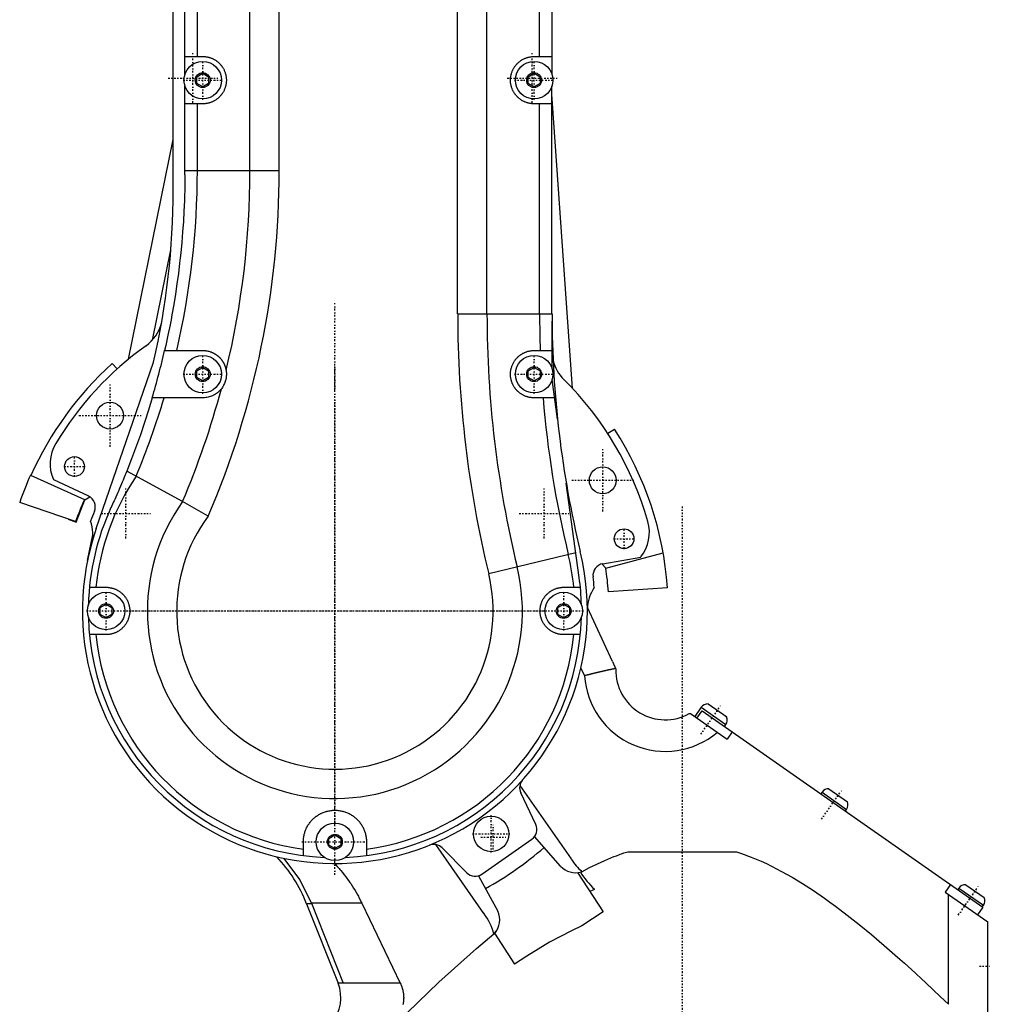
# Model space of a CAD drawing. Extents: x -584 to 152, y -5 to 847.
# Tile 3 of 8: x -168 to 78, y 230 to 480. Entities that reach past the tile are written whole.
import ezdxf

# ---------------------------------------------------------------- set-up
doc = ezdxf.new("R2010")
doc.units = 0
doc.linetypes.add('CENTER', pattern=[1.5, 0.45, -0.5, 0.05, -0.5])
doc.layers.add('AM_0', color=7, linetype='CONTINUOUS')
doc.layers.add('AM_7', color=7, linetype='CENTER')

msp = doc.modelspace()

# ---------------------------------------------------------------- linework, layer by layer
at = {"layer": 'AM_0', "color": 7, "linetype": 'CONTINUOUS'}
for p, q in [((-56.9, 405.25), (-56.9, 720.23)), ((-49.48, 405.25), (-49.48, 719.15)), ((-109.52, 441.6), (-109.52, 665.33)), ((-102.1, 441.6), (-102.1, 665.8)), ((-126, 466.02), (-126, 538.48)), ((-33, 538.48), (-33, 466.02)), ((-122.86, 470.5), (-122.86, 534)), ((-36.14, 470.5), (-36.14, 534)), ((-129, 436.7), (-129, 512.6)), ((-126, 470.5), (-121.5, 470.5)), ((-37.5, 470.5), (-33, 470.5)), ((-123, 465.37), (-121.5, 466.23)), ((-123, 463.63), (-123, 465.37)), ((-121.5, 466.23), (-120, 465.37)), ((-120, 465.37), (-120, 463.63)), ((-39, 465.37), (-37.5, 466.23)), ((-39, 463.63), (-39, 465.37)), ((-37.5, 466.23), (-36, 465.37)), ((-36, 465.37), (-36, 463.63)), ((-126, 441.6), (-126, 462.98)), ((-121.5, 462.77), (-123, 463.63)), ((-120, 463.63), (-121.5, 462.77)), ((-37.5, 462.77), (-39, 463.63)), ((-36, 463.63), (-37.5, 462.77)), ((-33, 405.25), (-33, 462.98)), ((-27.79, 386.4), (-33, 460.94)), ((-121.5, 458.5), (-126, 458.5)), ((-122.86, 441.6), (-122.86, 458.5)), ((-33, 458.5), (-37.5, 458.5)), ((-36.14, 405.25), (-36.14, 458.5)), ((-140.34, 393.77), (-129, 449.49)), ((-126, 441.6), (-102.1, 441.6)), ((-134.24, 398.65), (-129.59, 421.5)), ((-56.9, 405.25), (-32.97, 405.25)), ((-32.96, 391.39), (-32.97, 403.45)), ((-131.17, 396), (-121.5, 396)), ((-37.5, 396), (-32.96, 396)), ((-148.5, 350.88), (-133.96, 393)), ((-143.19, 391.32), (-144.42, 392.69)), ((-123, 390.87), (-121.5, 391.73)), ((-121.5, 391.73), (-120, 390.87)), ((-39, 390.87), (-37.5, 391.73)), ((-37.5, 391.73), (-36, 390.87)), ((-123, 389.13), (-123, 390.87)), ((-120, 390.87), (-120, 389.13)), ((-39, 389.13), (-39, 390.87)), ((-36, 390.87), (-36, 389.13)), ((-121.5, 388.27), (-123, 389.13)), ((-120, 389.13), (-121.5, 388.27)), ((-37.5, 388.27), (-39, 389.13)), ((-36, 389.13), (-37.5, 388.27)), ((-31.58, 378.6), (-32.96, 388.62)), ((-121.5, 384), (-134.31, 384)), ((-32.32, 384), (-37.5, 384)), ((-17.13, 376.02), (-18.81, 374.93)), ((-165.19, 364.37), (-151.49, 358.27)), ((-126.61, 357.7), (-140.75, 365.46)), ((-159.36, 363.28), (-150.48, 359.13)), ((-26.08, 338.49), (-29.35, 362.34)), ((-153.71, 352.63), (-167.9, 357.51)), ((-153.6, 352.53), (-151.37, 358.17)), ((-151.37, 358.17), (-150.12, 358.94)), ((-120.12, 354.01), (-126.61, 357.7)), ((-155.63, 353.29), (-153.6, 352.53)), ((-150.72, 342.76), (-149.39, 349.29)), ((-26.94, 344.77), (-49.02, 339.43)), ((-19.36, 340.87), (-4.8, 344.77)), ((-20.34, 341.92), (-19.36, 340.87)), ((-20.11, 341.97), (-10.46, 343.67)), ((-150.21, 336), (-146, 336)), ((-30, 336), (-25.79, 336)), ((-3.71, 335.89), (-18.67, 334.85)), ((-147.5, 330.87), (-146, 331.73)), ((-147.5, 329.13), (-147.5, 330.87)), ((-146, 331.73), (-144.5, 330.87)), ((-144.5, 330.87), (-144.5, 329.13)), ((-31.5, 330.87), (-30, 331.73)), ((-31.5, 329.13), (-31.5, 330.87)), ((-30, 331.73), (-28.5, 330.87)), ((-28.5, 330.87), (-28.5, 329.13)), ((-17.6, 317.2), (-23.99, 330.89)), ((-146, 328.27), (-147.5, 329.13)), ((-144.5, 329.13), (-146, 328.27)), ((-30, 328.27), (-31.5, 329.13)), ((-28.5, 329.13), (-30, 328.27)), ((-146, 324), (-150.21, 324)), ((-25.79, 324), (-30, 324)), ((-17.6, 317.2), (-16.78, 315.24)), ((-25.66, 315.54), (-24.74, 313.58)), ((4.52, 305.11), (3.2, 303.23)), ((4.87, 305.59), (3.21, 303.22)), ((3.77, 302.83), (5.09, 304.71)), ((4.52, 305.11), (4.53, 305.1)), ((4.87, 305.59), (11.1, 301.23)), ((5.09, 304.71), (76.2, 254.93)), ((6.62, 306.44), (11.3, 303.17)), ((1.79, 304), (2.1, 304)), ((2.1, 304), (11.39, 297.49)), ((10.76, 300.74), (11.1, 301.23)), ((12.71, 299.38), (11.39, 297.49)), ((-41.13, 285.74), (-28.09, 267.15)), ((37.22, 284.94), (41.9, 281.67)), ((-37.1, 275.91), (-40.89, 283.92)), ((35.47, 284.09), (35.17, 283.65)), ((35.47, 284.09), (41.7, 279.73)), ((41.39, 279.29), (41.7, 279.73)), ((-89.5, 272.37), (-88, 273.23)), ((-89.5, 270.63), (-89.5, 272.37)), ((-88, 273.23), (-86.5, 272.37)), ((-86.5, 272.37), (-86.5, 270.63)), ((-50.73, 263.32), (-38.09, 272.17)), ((-30.78, 265.32), (-37.41, 272.82)), ((-96, 268.01), (-96, 271.5)), ((-88, 269.77), (-89.5, 270.63)), ((-86.5, 270.63), (-88, 269.77)), ((-80, 271.5), (-80, 268.01)), ((-50.25, 253.38), (-62.44, 270.82)), ((-60.81, 269.97), (-54.58, 263.67)), ((-13.77, 269), (13.77, 269)), ((-51.57, 262.91), (-46.71, 253.94)), ((-26.51, 263.69), (-20.03, 253.72)), ((-25.77, 263.8), (-25.41, 263.91)), ((-25.73, 263.74), (-25.45, 263.9)), ((68.01, 260.66), (66.69, 258.78)), ((70.17, 259.79), (69.87, 259.36)), ((70.17, 259.79), (76.4, 255.43)), ((71.92, 260.64), (76.6, 257.37)), ((-22.23, 259.46), (-23.41, 258.92)), ((66.69, 258.78), (77.5, 251.2)), ((67.5, 230.33), (67.5, 258.21)), ((-95.18, 255.81), (-87.2, 235.7)), ((-93.83, 255.81), (-95.18, 255.81)), ((-81.17, 255.96), (-93.89, 255.96)), ((-93.89, 255.96), (-85.88, 235.7)), ((-81.17, 255.96), (-71.44, 235.7)), ((76.2, 254.93), (74.88, 253.04)), ((76.1, 255), (76.4, 255.43)), ((-20.03, 253.72), (-25.42, 250.22)), ((77.5, 226.46), (77.5, 251.2)), ((-47.11, 248.84), (-47.72, 248.12)), ((-47.53, 248.32), (-42.45, 240.5)), ((-47.39, 248.51), (-47.3, 248.58)), ((-71.44, 235.7), (-87.2, 235.7))]:
    msp.add_line(p, q, dxfattribs=at)
msp.add_lwpolyline([(-93.89, 255.96), (-96.89, 261.95), (-100.88, 267.31)], dxfattribs=at)
for points in [[(-121.5, 470.5, 0), (-121.41, 470.5, 0), (-121.24, 470.49, 0), (-121.06, 470.48, 0), (-120.98, 470.48, 0), (-120.89, 470.47, 0), (-120.72, 470.45, 0), (-120.54, 470.42, 0), (-120.37, 470.39, 0), (-120.2, 470.36, 0), (-120.03, 470.32, 0), (-119.95, 470.3, 0), (-119.86, 470.27, 0), (-119.7, 470.22, 0), (-119.53, 470.17, 0), (-119.37, 470.11, 0), (-119.2, 470.04, 0), (-119.04, 469.97, 0), (-118.96, 469.94, 0), (-118.89, 469.9, 0), (-118.73, 469.82, 0), (-118.58, 469.74, 0), (-118.5, 469.7, 0), (-118.42, 469.65, 0), (-118.28, 469.56, 0), (-118.13, 469.46, 0), (-118.06, 469.41, 0), (-117.99, 469.36, 0), (-117.85, 469.26, 0), (-117.71, 469.15, 0), (-117.58, 469.04, 0), (-117.45, 468.92, 0), (-117.32, 468.8, 0), (-117.26, 468.74, 0), (-117.2, 468.68, 0), (-117.08, 468.55, 0), (-116.96, 468.42, 0), (-116.85, 468.29, 0), (-116.74, 468.15, 0), (-116.64, 468.01, 0), (-116.59, 467.94, 0), (-116.54, 467.87, 0), (-116.44, 467.72, 0), (-116.35, 467.58, 0), (-116.26, 467.42, 0), (-116.18, 467.27, 0), (-116.1, 467.11, 0), (-116.06, 467.04, 0), (-116.03, 466.96, 0), (-115.96, 466.8, 0), (-115.89, 466.63, 0), (-115.83, 466.47, 0), (-115.78, 466.3, 0), (-115.73, 466.14, 0), (-115.7, 466.05, 0), (-115.68, 465.97, 0), (-115.64, 465.8, 0), (-115.61, 465.63, 0), (-115.58, 465.46, 0), (-115.55, 465.28, 0), (-115.53, 465.11, 0), (-115.52, 465.02, 0), (-115.52, 464.94, 0), (-115.51, 464.76, 0), (-115.5, 464.59, 0), (-115.5, 464.5, 0), (-115.5, 464.41, 0), (-115.51, 464.24, 0), (-115.52, 464.06, 0), (-115.52, 463.98, 0), (-115.53, 463.89, 0), (-115.55, 463.72, 0), (-115.58, 463.54, 0), (-115.61, 463.37, 0), (-115.64, 463.2, 0), (-115.68, 463.03, 0), (-115.7, 462.95, 0), (-115.73, 462.86, 0), (-115.78, 462.7, 0), (-115.83, 462.53, 0), (-115.89, 462.37, 0), (-115.96, 462.2, 0), (-116.03, 462.04, 0), (-116.06, 461.96, 0), (-116.1, 461.89, 0), (-116.18, 461.73, 0), (-116.26, 461.58, 0), (-116.35, 461.42, 0), (-116.44, 461.28, 0), (-116.54, 461.13, 0), (-116.59, 461.06, 0), (-116.64, 460.99, 0), (-116.74, 460.85, 0), (-116.85, 460.71, 0), (-116.96, 460.58, 0), (-117.08, 460.45, 0), (-117.2, 460.32, 0), (-117.26, 460.26, 0), (-117.32, 460.2, 0), (-117.45, 460.08, 0), (-117.58, 459.96, 0), (-117.71, 459.85, 0), (-117.85, 459.74, 0), (-117.99, 459.64, 0), (-118.06, 459.59, 0), (-118.13, 459.54, 0), (-118.28, 459.44, 0), (-118.42, 459.35, 0), (-118.5, 459.3, 0), (-118.58, 459.26, 0), (-118.73, 459.18, 0), (-118.89, 459.1, 0), (-118.96, 459.06, 0), (-119.04, 459.03, 0), (-119.2, 458.96, 0), (-119.37, 458.89, 0), (-119.53, 458.83, 0), (-119.7, 458.78, 0), (-119.86, 458.73, 0), (-119.95, 458.7, 0), (-120.03, 458.68, 0), (-120.2, 458.64, 0), (-120.37, 458.61, 0), (-120.54, 458.58, 0), (-120.72, 458.55, 0), (-120.89, 458.53, 0), (-120.98, 458.52, 0), (-121.06, 458.52, 0), (-121.24, 458.51, 0), (-121.41, 458.5, 0), (-121.5, 458.5, 0)], [(-37.5, 458.5, 0), (-37.59, 458.5, 0), (-37.76, 458.51, 0), (-37.94, 458.52, 0), (-38.02, 458.52, 0), (-38.11, 458.53, 0), (-38.28, 458.55, 0), (-38.46, 458.58, 0), (-38.63, 458.61, 0), (-38.8, 458.64, 0), (-38.97, 458.68, 0), (-39.05, 458.7, 0), (-39.14, 458.73, 0), (-39.3, 458.78, 0), (-39.47, 458.83, 0), (-39.63, 458.89, 0), (-39.8, 458.96, 0), (-39.96, 459.03, 0), (-40.04, 459.06, 0), (-40.11, 459.1, 0), (-40.27, 459.18, 0), (-40.42, 459.26, 0), (-40.5, 459.3, 0), (-40.58, 459.35, 0), (-40.72, 459.44, 0), (-40.87, 459.54, 0), (-40.94, 459.59, 0), (-41.01, 459.64, 0), (-41.15, 459.74, 0), (-41.29, 459.85, 0), (-41.42, 459.96, 0), (-41.55, 460.08, 0), (-41.68, 460.2, 0), (-41.74, 460.26, 0), (-41.8, 460.32, 0), (-41.92, 460.45, 0), (-42.04, 460.58, 0), (-42.15, 460.71, 0), (-42.26, 460.85, 0), (-42.36, 460.99, 0), (-42.41, 461.06, 0), (-42.46, 461.13, 0), (-42.56, 461.28, 0), (-42.65, 461.42, 0), (-42.74, 461.58, 0), (-42.82, 461.73, 0), (-42.9, 461.89, 0), (-42.94, 461.96, 0), (-42.97, 462.04, 0), (-43.04, 462.2, 0), (-43.11, 462.37, 0), (-43.17, 462.53, 0), (-43.22, 462.7, 0), (-43.27, 462.86, 0), (-43.3, 462.95, 0), (-43.32, 463.03, 0), (-43.36, 463.2, 0), (-43.39, 463.37, 0), (-43.42, 463.54, 0), (-43.45, 463.72, 0), (-43.47, 463.89, 0), (-43.48, 463.98, 0), (-43.48, 464.06, 0), (-43.49, 464.24, 0), (-43.5, 464.41, 0), (-43.5, 464.5, 0), (-43.5, 464.59, 0), (-43.49, 464.76, 0), (-43.48, 464.94, 0), (-43.48, 465.02, 0), (-43.47, 465.11, 0), (-43.45, 465.28, 0), (-43.42, 465.46, 0), (-43.39, 465.63, 0), (-43.36, 465.8, 0), (-43.32, 465.97, 0), (-43.3, 466.05, 0), (-43.27, 466.14, 0), (-43.22, 466.3, 0), (-43.17, 466.47, 0), (-43.11, 466.63, 0), (-43.04, 466.8, 0), (-42.97, 466.96, 0), (-42.94, 467.04, 0), (-42.9, 467.11, 0), (-42.82, 467.27, 0), (-42.74, 467.42, 0), (-42.65, 467.58, 0), (-42.56, 467.72, 0), (-42.46, 467.87, 0), (-42.41, 467.94, 0), (-42.36, 468.01, 0), (-42.26, 468.15, 0), (-42.15, 468.29, 0), (-42.04, 468.42, 0), (-41.92, 468.55, 0), (-41.8, 468.68, 0), (-41.74, 468.74, 0), (-41.68, 468.8, 0), (-41.55, 468.92, 0), (-41.42, 469.04, 0), (-41.29, 469.15, 0), (-41.15, 469.26, 0), (-41.01, 469.36, 0), (-40.94, 469.41, 0), (-40.87, 469.46, 0), (-40.72, 469.56, 0), (-40.58, 469.65, 0), (-40.5, 469.7, 0), (-40.42, 469.74, 0), (-40.27, 469.82, 0), (-40.11, 469.9, 0), (-40.04, 469.94, 0), (-39.96, 469.97, 0), (-39.8, 470.04, 0), (-39.63, 470.11, 0), (-39.47, 470.17, 0), (-39.3, 470.22, 0), (-39.14, 470.27, 0), (-39.05, 470.3, 0), (-38.97, 470.32, 0), (-38.8, 470.36, 0), (-38.63, 470.39, 0), (-38.46, 470.42, 0), (-38.28, 470.45, 0), (-38.11, 470.47, 0), (-38.02, 470.48, 0), (-37.94, 470.48, 0), (-37.76, 470.49, 0), (-37.59, 470.5, 0), (-37.5, 470.5, 0)], [(-126, 440.5, 0), (-126, 440.5, 0), (-126, 440.5, 0), (-126, 440.5, 0), (-126, 440.5, 0), (-126, 440.5, 0), (-126, 440.5, 0), (-126, 440.5, 0), (-126, 440.5, 0), (-126, 440.5, 0), (-126, 440.5, 0), (-126, 440.5, 0), (-126, 440.5, 0), (-126, 440.5, 0), (-126, 440.5, 0), (-126, 440.5, 0), (-126, 440.5, 0), (-126, 440.5, 0), (-126, 440.5, 0), (-126, 440.5, 0), (-126, 440.5, 0), (-126, 440.5, 0), (-126, 440.5, 0), (-126, 440.5, 0), (-126, 440.5, 0), (-126, 440.5, 0), (-126, 440.5, 0), (-126, 440.5, 0), (-126, 440.5, 0), (-126, 440.5, 0), (-126, 440.5, 0), (-126, 440.5, 0), (-126, 440.5, 0), (-126, 440.5, 0), (-126, 440.49, 0), (-126, 440.49, 0), (-126, 440.49, 0), (-126, 440.49, 0), (-126, 440.49, 0), (-126, 440.49, 0), (-126, 440.48, 0), (-126, 440.48, 0), (-126, 440.47, 0), (-126, 440.46, 0), (-126, 440.42, 0), (-126, 440.33, 0), (-126, 440.27, 0), (-126, 440.2, 0), (-126.01, 440.04, 0), (-126.01, 439.84, 0), (-126.02, 438.9, 0), (-126.06, 436.59, 0), (-126.1, 435.27, 0), (-126.14, 433.95, 0), (-126.26, 431.3, 0), (-126.41, 428.66, 0), (-126.6, 426.03, 0), (-126.82, 423.39, 0), (-127.07, 420.76, 0), (-127.21, 419.45, 0), (-127.36, 418.13, 0), (-127.68, 415.51, 0), (-128.03, 412.89, 0), (-128.42, 410.27, 0), (-128.85, 407.67, 0), (-129.3, 405.06, 0), (-129.54, 403.76, 0), (-129.79, 402.46, 0), (-130.32, 399.87, 0), (-130.87, 397.29, 0), (-131.17, 396, 0)], [(-121.5, 396, 0), (-121.46, 396, 0), (-121.38, 396, 0), (-121.31, 396, 0), (-121.27, 396, 0), (-121.23, 395.99, 0), (-121.15, 395.99, 0), (-121.07, 395.98, 0), (-121, 395.98, 0), (-120.92, 395.97, 0), (-120.85, 395.96, 0), (-120.81, 395.96, 0), (-120.77, 395.96, 0), (-120.7, 395.95, 0), (-120.62, 395.94, 0), (-120.36, 395.89, 0), (-120.15, 395.85, 0), (-119.93, 395.79, 0), (-119.68, 395.72, 0), (-119.61, 395.69, 0), (-119.53, 395.67, 0), (-119.5, 395.66, 0), (-119.46, 395.64, 0), (-119.39, 395.62, 0), (-119.32, 395.59, 0), (-119.25, 395.56, 0), (-119.18, 395.53, 0), (-119.1, 395.5, 0), (-119.07, 395.49, 0), (-119.03, 395.47, 0), (-118.96, 395.44, 0), (-118.89, 395.4, 0), (-118.82, 395.37, 0), (-118.75, 395.33, 0), (-118.68, 395.3, 0), (-118.65, 395.28, 0), (-118.61, 395.26, 0), (-118.55, 395.22, 0), (-118.48, 395.18, 0), (-118.41, 395.14, 0), (-118.34, 395.1, 0), (-118.28, 395.06, 0), (-118.24, 395.04, 0), (-118.21, 395.02, 0), (-118.14, 394.97, 0), (-118.08, 394.93, 0), (-118.02, 394.88, 0), (-117.95, 394.84, 0), (-117.89, 394.79, 0), (-117.86, 394.77, 0), (-117.82, 394.74, 0), (-117.76, 394.69, 0), (-117.7, 394.64, 0), (-117.67, 394.62, 0), (-117.64, 394.59, 0), (-117.58, 394.54, 0), (-117.52, 394.49, 0), (-117.49, 394.46, 0), (-117.46, 394.44, 0), (-117.4, 394.38, 0), (-117.35, 394.33, 0), (-117.29, 394.27, 0), (-117.23, 394.22, 0), (-117.18, 394.16, 0), (-117.15, 394.13, 0), (-117.12, 394.1, 0), (-117.07, 394.05, 0), (-117.02, 393.99, 0), (-116.97, 393.93, 0), (-116.91, 393.87, 0), (-116.86, 393.81, 0), (-116.84, 393.78, 0), (-116.82, 393.75, 0), (-116.77, 393.69, 0), (-116.72, 393.63, 0), (-116.67, 393.56, 0), (-116.63, 393.5, 0), (-116.58, 393.44, 0), (-116.56, 393.41, 0), (-116.54, 393.37, 0), (-116.5, 393.31, 0), (-116.45, 393.25, 0), (-116.41, 393.18, 0), (-116.37, 393.12, 0), (-116.33, 393.05, 0), (-116.31, 393.02, 0), (-116.3, 392.98, 0), (-116.26, 392.92, 0), (-116.22, 392.85, 0), (-116.18, 392.78, 0), (-116.15, 392.71, 0), (-116.11, 392.64, 0), (-116.09, 392.6, 0), (-116.08, 392.57, 0), (-116.04, 392.5, 0), (-116.01, 392.42, 0), (-116, 392.39, 0), (-115.98, 392.35, 0), (-115.95, 392.28, 0), (-115.92, 392.2, 0), (-115.9, 392.17, 0), (-115.89, 392.13, 0), (-115.86, 392.05, 0), (-115.83, 391.98, 0), (-115.81, 391.9, 0), (-115.78, 391.82, 0), (-115.76, 391.74, 0), (-115.75, 391.7, 0), (-115.74, 391.66, 0), (-115.71, 391.59, 0), (-115.69, 391.51, 0), (-115.67, 391.43, 0), (-115.65, 391.35, 0), (-115.64, 391.27, 0), (-115.63, 391.23, 0), (-115.62, 391.19, 0), (-115.6, 391.1, 0), (-115.59, 391.02, 0), (-115.58, 390.98, 0)], [(-37.5, 384, 0), (-37.58, 384, 0), (-37.75, 384.01, 0), (-37.92, 384.01, 0), (-38, 384.02, 0), (-38.09, 384.03, 0), (-38.26, 384.05, 0), (-38.42, 384.07, 0), (-38.59, 384.1, 0), (-38.76, 384.13, 0), (-38.93, 384.17, 0), (-39.01, 384.19, 0), (-39.1, 384.22, 0), (-39.26, 384.27, 0), (-39.43, 384.32, 0), (-39.59, 384.38, 0), (-39.76, 384.44, 0), (-39.92, 384.51, 0), (-40, 384.54, 0), (-40.07, 384.58, 0), (-40.23, 384.66, 0), (-40.38, 384.74, 0), (-40.46, 384.78, 0), (-40.53, 384.82, 0), (-40.68, 384.91, 0), (-40.83, 385.01, 0), (-40.9, 385.05, 0), (-40.97, 385.1, 0), (-41.1, 385.2, 0), (-41.24, 385.31, 0), (-41.37, 385.41, 0), (-41.5, 385.52, 0), (-41.62, 385.64, 0), (-41.68, 385.7, 0), (-41.74, 385.76, 0), (-41.86, 385.88, 0), (-41.98, 386.01, 0), (-42.1, 386.14, 0), (-42.21, 386.28, 0), (-42.32, 386.42, 0), (-42.37, 386.49, 0), (-42.42, 386.57, 0), (-42.52, 386.72, 0), (-42.62, 386.87, 0), (-42.71, 387.02, 0), (-42.8, 387.18, 0), (-42.88, 387.34, 0), (-42.92, 387.43, 0), (-42.96, 387.51, 0), (-43.03, 387.67, 0), (-43.1, 387.84, 0), (-43.16, 388.01, 0), (-43.22, 388.19, 0), (-43.27, 388.36, 0), (-43.3, 388.45, 0), (-43.32, 388.53, 0), (-43.36, 388.71, 0), (-43.4, 388.89, 0), (-43.43, 389.06, 0), (-43.45, 389.24, 0), (-43.47, 389.41, 0), (-43.48, 389.5, 0), (-43.49, 389.59, 0), (-43.5, 389.76, 0), (-43.5, 389.94, 0), (-43.5, 390.03, 0), (-43.5, 390.11, 0), (-43.49, 390.29, 0), (-43.48, 390.47, 0), (-43.47, 390.56, 0), (-43.46, 390.65, 0), (-43.44, 390.83, 0), (-43.41, 391.01, 0), (-43.38, 391.19, 0), (-43.34, 391.36, 0), (-43.3, 391.54, 0), (-43.27, 391.63, 0), (-43.25, 391.72, 0), (-43.19, 391.89, 0), (-43.13, 392.06, 0), (-43.07, 392.23, 0), (-43, 392.4, 0), (-42.93, 392.56, 0), (-42.89, 392.64, 0), (-42.85, 392.72, 0), (-42.76, 392.88, 0), (-42.67, 393.04, 0), (-42.58, 393.19, 0), (-42.49, 393.34, 0), (-42.39, 393.48, 0), (-42.34, 393.55, 0), (-42.28, 393.62, 0), (-42.18, 393.76, 0), (-42.07, 393.89, 0), (-41.96, 394.02, 0), (-41.84, 394.14, 0), (-41.73, 394.26, 0), (-41.66, 394.32, 0), (-41.6, 394.38, 0), (-41.48, 394.49, 0), (-41.35, 394.6, 0), (-41.21, 394.71, 0), (-41.08, 394.82, 0), (-40.94, 394.92, 0), (-40.86, 394.97, 0), (-40.79, 395.02, 0), (-40.65, 395.11, 0), (-40.5, 395.2, 0), (-40.42, 395.24, 0), (-40.34, 395.28, 0), (-40.19, 395.36, 0), (-40.03, 395.44, 0), (-39.95, 395.47, 0), (-39.88, 395.51, 0), (-39.72, 395.58, 0), (-39.55, 395.64, 0), (-39.39, 395.69, 0), (-39.23, 395.75, 0), (-39.06, 395.79, 0), (-38.98, 395.81, 0), (-38.9, 395.84, 0), (-38.73, 395.87, 0), (-38.56, 395.9, 0), (-38.4, 395.93, 0), (-38.23, 395.95, 0), (-38.07, 395.97, 0), (-37.99, 395.98, 0), (-37.91, 395.99, 0), (-37.74, 396, 0), (-37.58, 396, 0), (-37.5, 396, 0)], [(-115.58, 390.98, 0), (-115.56, 390.85, 0), (-115.53, 390.57, 0), (-115.51, 390.3, 0), (-115.5, 390.16, 0), (-115.5, 390.02, 0), (-115.51, 389.75, 0), (-115.52, 389.47, 0), (-115.55, 389.2, 0), (-115.6, 388.92, 0), (-115.65, 388.65, 0), (-115.69, 388.52, 0), (-115.72, 388.38, 0), (-115.8, 388.12, 0), (-115.9, 387.86, 0), (-116, 387.6, 0), (-116.12, 387.35, 0), (-116.24, 387.11, 0), (-116.31, 386.99, 0), (-116.38, 386.87, 0), (-116.53, 386.64, 0), (-116.69, 386.41, 0), (-116.77, 386.3, 0)], [(-116.77, 386.3, 0), (-116.87, 386.18, 0), (-117.08, 385.94, 0), (-117.3, 385.72, 0), (-117.41, 385.61, 0), (-117.52, 385.51, 0), (-117.76, 385.31, 0), (-118, 385.13, 0), (-118.25, 384.96, 0), (-118.5, 384.8, 0), (-118.75, 384.66, 0), (-118.89, 384.6, 0), (-119.02, 384.54, 0), (-119.29, 384.42, 0), (-119.58, 384.32, 0), (-119.86, 384.23, 0), (-120.16, 384.15, 0), (-120.45, 384.09, 0), (-120.6, 384.07, 0), (-120.75, 384.05, 0), (-121.05, 384.02, 0), (-121.35, 384, 0), (-121.5, 384, 0)], [(-134.31, 384, 0), (-135.25, 380.87, 0), (-137.3, 374.66, 0), (-139.55, 368.51, 0), (-140.75, 365.46, 0)], [(-140.75, 365.46, 0), (-140.83, 365.26, 0), (-140.98, 364.87, 0), (-141.15, 364.48, 0), (-141.23, 364.27, 0), (-141.32, 364.06, 0), (-141.5, 363.62, 0), (-141.69, 363.15, 0), (-141.9, 362.67, 0), (-142.11, 362.17, 0), (-142.33, 361.64, 0), (-142.44, 361.38, 0), (-142.56, 361.11, 0), (-142.8, 360.55, 0), (-143.05, 359.98, 0), (-143.3, 359.4, 0), (-143.56, 358.81, 0), (-143.82, 358.23, 0), (-143.96, 357.93, 0), (-144.09, 357.64, 0), (-144.35, 357.05, 0), (-144.62, 356.47, 0), (-144.75, 356.18, 0)], [(-146, 336, 0), (-145.92, 336, 0), (-145.75, 335.99, 0), (-145.58, 335.99, 0), (-145.5, 335.98, 0), (-145.42, 335.97, 0), (-145.26, 335.95, 0), (-145.09, 335.93, 0), (-144.93, 335.9, 0), (-144.77, 335.87, 0), (-144.6, 335.84, 0), (-144.52, 335.81, 0), (-144.44, 335.79, 0), (-144.27, 335.75, 0), (-144.11, 335.69, 0), (-143.95, 335.64, 0), (-143.79, 335.58, 0), (-143.63, 335.51, 0), (-143.55, 335.48, 0), (-143.47, 335.44, 0), (-143.31, 335.36, 0), (-143.16, 335.28, 0), (-143.08, 335.24, 0), (-143, 335.2, 0), (-142.85, 335.11, 0), (-142.71, 335.01, 0), (-142.63, 334.97, 0), (-142.56, 334.92, 0), (-142.42, 334.81, 0), (-142.28, 334.71, 0), (-142.15, 334.6, 0), (-142.02, 334.49, 0), (-141.89, 334.37, 0), (-141.83, 334.31, 0), (-141.77, 334.25, 0), (-141.65, 334.13, 0), (-141.53, 334.01, 0), (-141.42, 333.88, 0), (-141.31, 333.75, 0), (-141.21, 333.61, 0), (-141.16, 333.54, 0), (-141.11, 333.47, 0), (-141.01, 333.33, 0), (-140.91, 333.18, 0), (-140.82, 333.03, 0), (-140.73, 332.87, 0), (-140.65, 332.71, 0), (-140.61, 332.63, 0), (-140.57, 332.54, 0), (-140.49, 332.38, 0), (-140.42, 332.21, 0), (-140.36, 332.04, 0), (-140.3, 331.86, 0), (-140.24, 331.69, 0), (-140.22, 331.6, 0), (-140.19, 331.51, 0), (-140.15, 331.33, 0), (-140.11, 331.16, 0), (-140.08, 330.98, 0), (-140.05, 330.8, 0), (-140.03, 330.62, 0), (-140.02, 330.53, 0), (-140.02, 330.44, 0), (-140.01, 330.26, 0), (-140, 330.09, 0), (-140, 330, 0), (-140, 329.91, 0), (-140.01, 329.74, 0), (-140.02, 329.56, 0), (-140.02, 329.47, 0), (-140.03, 329.38, 0), (-140.05, 329.2, 0), (-140.08, 329.02, 0), (-140.11, 328.84, 0), (-140.15, 328.67, 0), (-140.19, 328.49, 0), (-140.22, 328.4, 0), (-140.24, 328.31, 0), (-140.3, 328.14, 0), (-140.36, 327.96, 0), (-140.42, 327.79, 0), (-140.49, 327.62, 0), (-140.57, 327.46, 0), (-140.61, 327.37, 0), (-140.65, 327.29, 0), (-140.73, 327.13, 0), (-140.82, 326.97, 0), (-140.91, 326.82, 0), (-141.01, 326.67, 0), (-141.11, 326.53, 0), (-141.16, 326.46, 0), (-141.21, 326.39, 0), (-141.31, 326.25, 0), (-141.42, 326.12, 0), (-141.53, 325.99, 0), (-141.65, 325.87, 0), (-141.77, 325.75, 0), (-141.83, 325.69, 0), (-141.89, 325.63, 0), (-142.02, 325.51, 0), (-142.15, 325.4, 0), (-142.28, 325.29, 0), (-142.42, 325.19, 0), (-142.56, 325.08, 0), (-142.63, 325.03, 0), (-142.71, 324.99, 0), (-142.85, 324.89, 0), (-143, 324.8, 0), (-143.08, 324.76, 0), (-143.16, 324.72, 0), (-143.31, 324.64, 0), (-143.47, 324.56, 0), (-143.55, 324.52, 0), (-143.63, 324.49, 0), (-143.79, 324.42, 0), (-143.95, 324.36, 0), (-144.11, 324.31, 0), (-144.27, 324.25, 0), (-144.44, 324.21, 0), (-144.52, 324.19, 0), (-144.6, 324.16, 0), (-144.77, 324.13, 0), (-144.93, 324.1, 0), (-145.09, 324.07, 0), (-145.26, 324.05, 0), (-145.42, 324.03, 0), (-145.5, 324.02, 0), (-145.58, 324.01, 0), (-145.75, 324.01, 0), (-145.92, 324, 0), (-146, 324, 0)], [(-30, 324, 0), (-30.08, 324, 0), (-30.25, 324.01, 0), (-30.42, 324.01, 0), (-30.5, 324.02, 0), (-30.58, 324.03, 0), (-30.74, 324.05, 0), (-30.91, 324.07, 0), (-31.07, 324.1, 0), (-31.23, 324.13, 0), (-31.4, 324.16, 0), (-31.48, 324.19, 0), (-31.56, 324.21, 0), (-31.73, 324.25, 0), (-31.89, 324.31, 0), (-32.05, 324.36, 0), (-32.21, 324.42, 0), (-32.37, 324.49, 0), (-32.45, 324.52, 0), (-32.53, 324.56, 0), (-32.69, 324.64, 0), (-32.84, 324.72, 0), (-32.92, 324.76, 0), (-33, 324.8, 0), (-33.15, 324.89, 0), (-33.29, 324.99, 0), (-33.37, 325.03, 0), (-33.44, 325.08, 0), (-33.58, 325.19, 0), (-33.72, 325.29, 0), (-33.85, 325.4, 0), (-33.98, 325.51, 0), (-34.11, 325.63, 0), (-34.17, 325.69, 0), (-34.23, 325.75, 0), (-34.35, 325.87, 0), (-34.47, 325.99, 0), (-34.58, 326.12, 0), (-34.69, 326.25, 0), (-34.79, 326.39, 0), (-34.84, 326.46, 0), (-34.89, 326.53, 0), (-34.99, 326.67, 0), (-35.09, 326.82, 0), (-35.18, 326.97, 0), (-35.27, 327.13, 0), (-35.35, 327.29, 0), (-35.39, 327.37, 0), (-35.43, 327.46, 0), (-35.51, 327.62, 0), (-35.58, 327.79, 0), (-35.64, 327.96, 0), (-35.7, 328.14, 0), (-35.76, 328.31, 0), (-35.78, 328.4, 0), (-35.81, 328.49, 0), (-35.85, 328.67, 0), (-35.89, 328.84, 0), (-35.92, 329.02, 0), (-35.95, 329.2, 0), (-35.97, 329.38, 0), (-35.98, 329.47, 0), (-35.98, 329.56, 0), (-35.99, 329.74, 0), (-36, 329.91, 0), (-36, 330, 0), (-36, 330.09, 0), (-35.99, 330.26, 0), (-35.98, 330.44, 0), (-35.98, 330.53, 0), (-35.97, 330.62, 0), (-35.95, 330.8, 0), (-35.92, 330.98, 0), (-35.89, 331.16, 0), (-35.85, 331.33, 0), (-35.81, 331.51, 0), (-35.78, 331.6, 0), (-35.76, 331.69, 0), (-35.7, 331.86, 0), (-35.64, 332.04, 0), (-35.58, 332.21, 0), (-35.51, 332.38, 0), (-35.43, 332.54, 0), (-35.39, 332.63, 0), (-35.35, 332.71, 0), (-35.27, 332.87, 0), (-35.18, 333.03, 0), (-35.09, 333.18, 0), (-34.99, 333.33, 0), (-34.89, 333.47, 0), (-34.84, 333.54, 0), (-34.79, 333.61, 0), (-34.69, 333.75, 0), (-34.58, 333.88, 0), (-34.47, 334.01, 0), (-34.35, 334.13, 0), (-34.23, 334.25, 0), (-34.17, 334.31, 0), (-34.11, 334.37, 0), (-33.98, 334.49, 0), (-33.85, 334.6, 0), (-33.72, 334.71, 0), (-33.58, 334.81, 0), (-33.44, 334.92, 0), (-33.37, 334.97, 0), (-33.29, 335.01, 0), (-33.15, 335.11, 0), (-33, 335.2, 0), (-32.92, 335.24, 0), (-32.84, 335.28, 0), (-32.69, 335.36, 0), (-32.53, 335.44, 0), (-32.45, 335.48, 0), (-32.37, 335.51, 0), (-32.21, 335.58, 0), (-32.05, 335.64, 0), (-31.89, 335.69, 0), (-31.73, 335.75, 0), (-31.56, 335.79, 0), (-31.48, 335.81, 0), (-31.4, 335.84, 0), (-31.23, 335.87, 0), (-31.07, 335.9, 0), (-30.91, 335.93, 0), (-30.74, 335.95, 0), (-30.58, 335.97, 0), (-30.5, 335.98, 0), (-30.42, 335.99, 0), (-30.25, 335.99, 0), (-30.08, 336, 0), (-30, 336, 0)], [(-16.85, 315.41, 0), (-16.86, 315.41, 0), (-16.88, 315.4, 0), (-16.89, 315.4, 0), (-16.9, 315.4, 0), (-16.91, 315.4, 0), (-16.93, 315.39, 0), (-16.96, 315.39, 0), (-16.98, 315.38, 0), (-17.01, 315.38, 0), (-17.03, 315.37, 0), (-17.04, 315.37, 0), (-17.06, 315.37, 0), (-17.09, 315.36, 0), (-17.12, 315.35, 0), (-17.15, 315.35, 0), (-17.18, 315.34, 0), (-17.22, 315.33, 0), (-17.24, 315.33, 0), (-17.25, 315.33, 0), (-17.29, 315.32, 0), (-17.33, 315.31, 0), (-17.35, 315.31, 0), (-17.37, 315.3, 0), (-17.41, 315.29, 0), (-17.45, 315.29, 0), (-17.48, 315.28, 0), (-17.5, 315.28, 0), (-17.54, 315.27, 0), (-17.59, 315.26, 0), (-17.64, 315.25, 0), (-17.68, 315.24, 0), (-17.73, 315.23, 0), (-17.76, 315.22, 0), (-17.79, 315.22, 0), (-17.84, 315.21, 0), (-17.89, 315.19, 0), (-17.95, 315.18, 0), (-18, 315.17, 0), (-18.06, 315.16, 0), (-18.09, 315.15, 0), (-18.12, 315.15, 0), (-18.18, 315.13, 0), (-18.24, 315.12, 0), (-18.3, 315.11, 0), (-18.36, 315.09, 0), (-18.43, 315.08, 0), (-18.46, 315.07, 0), (-18.49, 315.07, 0), (-18.56, 315.05, 0), (-18.63, 315.04, 0), (-18.7, 315.02, 0), (-18.76, 315.01, 0), (-18.84, 314.99, 0), (-18.87, 314.98, 0), (-18.91, 314.98, 0), (-18.98, 314.96, 0), (-19.05, 314.94, 0), (-19.13, 314.93, 0), (-19.2, 314.91, 0), (-19.28, 314.89, 0), (-19.32, 314.88, 0), (-19.36, 314.88, 0), (-19.43, 314.86, 0), (-19.51, 314.84, 0), (-19.55, 314.83, 0), (-19.59, 314.82, 0), (-19.67, 314.8, 0), (-19.76, 314.79, 0), (-19.8, 314.78, 0), (-19.84, 314.77, 0), (-19.92, 314.75, 0), (-20.01, 314.73, 0), (-20.09, 314.71, 0), (-20.18, 314.69, 0), (-20.26, 314.67, 0), (-20.31, 314.66, 0), (-20.35, 314.65, 0), (-20.44, 314.63, 0), (-20.53, 314.61, 0), (-20.62, 314.59, 0), (-20.71, 314.57, 0), (-20.8, 314.55, 0), (-20.84, 314.54, 0), (-20.89, 314.53, 0), (-20.98, 314.5, 0), (-21.07, 314.48, 0), (-21.17, 314.46, 0), (-21.26, 314.44, 0), (-21.35, 314.42, 0), (-21.4, 314.4, 0), (-21.45, 314.39, 0), (-21.54, 314.37, 0), (-21.64, 314.35, 0), (-21.74, 314.32, 0), (-21.84, 314.3, 0), (-21.93, 314.28, 0), (-21.98, 314.27, 0), (-22.03, 314.25, 0), (-22.13, 314.23, 0), (-22.23, 314.21, 0), (-22.33, 314.18, 0), (-22.43, 314.16, 0), (-22.53, 314.13, 0), (-22.58, 314.12, 0), (-22.63, 314.11, 0), (-22.73, 314.08, 0), (-22.83, 314.06, 0), (-22.88, 314.05, 0), (-22.93, 314.03, 0), (-23.03, 314.01, 0), (-23.14, 313.98, 0), (-23.19, 313.97, 0), (-23.24, 313.96, 0), (-23.34, 313.93, 0), (-23.44, 313.91, 0), (-23.55, 313.88, 0), (-23.65, 313.85, 0), (-23.75, 313.83, 0), (-23.81, 313.82, 0), (-23.86, 313.8, 0), (-23.96, 313.78, 0), (-24.06, 313.75, 0), (-24.17, 313.72, 0), (-24.27, 313.7, 0), (-24.38, 313.67, 0), (-24.43, 313.66, 0), (-24.48, 313.64, 0), (-24.58, 313.62, 0), (-24.69, 313.59, 0), (-24.74, 313.58, 0)], [(-96, 271.5, 0), (-96, 271.61, 0), (-95.99, 271.84, 0), (-95.98, 272.06, 0), (-95.97, 272.17, 0), (-95.96, 272.28, 0), (-95.94, 272.5, 0), (-95.91, 272.71, 0), (-95.87, 272.93, 0), (-95.83, 273.14, 0), (-95.78, 273.36, 0), (-95.75, 273.47, 0), (-95.73, 273.58, 0), (-95.66, 273.8, 0), (-95.6, 274.01, 0), (-95.52, 274.23, 0), (-95.44, 274.44, 0), (-95.35, 274.66, 0), (-95.3, 274.76, 0), (-95.26, 274.87, 0), (-95.16, 275.08, 0), (-95.05, 275.29, 0), (-94.99, 275.39, 0), (-94.93, 275.49, 0), (-94.82, 275.69, 0), (-94.69, 275.89, 0), (-94.63, 275.98, 0), (-94.56, 276.08, 0), (-94.42, 276.27, 0), (-94.28, 276.45, 0), (-94.14, 276.63, 0), (-93.98, 276.81, 0), (-93.83, 276.98, 0), (-93.75, 277.06, 0), (-93.67, 277.14, 0), (-93.51, 277.3, 0), (-93.34, 277.46, 0), (-93.17, 277.6, 0), (-93, 277.75, 0), (-92.82, 277.89, 0), (-92.73, 277.96, 0), (-92.63, 278.02, 0), (-92.44, 278.16, 0), (-92.24, 278.28, 0), (-92.04, 278.41, 0), (-91.83, 278.52, 0), (-91.62, 278.64, 0), (-91.51, 278.69, 0), (-91.4, 278.74, 0), (-91.18, 278.84, 0), (-90.95, 278.94, 0), (-90.72, 279.02, 0), (-90.49, 279.1, 0), (-90.26, 279.18, 0), (-90.14, 279.21, 0), (-90.02, 279.24, 0), (-89.78, 279.3, 0), (-89.54, 279.35, 0), (-89.31, 279.39, 0), (-89.07, 279.43, 0), (-88.83, 279.46, 0), (-88.71, 279.47, 0), (-88.59, 279.48, 0), (-88.35, 279.49, 0), (-88.12, 279.5, 0), (-88, 279.5, 0), (-87.88, 279.5, 0), (-87.65, 279.49, 0), (-87.41, 279.48, 0), (-87.29, 279.47, 0), (-87.17, 279.46, 0), (-86.93, 279.43, 0), (-86.69, 279.39, 0), (-86.46, 279.35, 0), (-86.22, 279.3, 0), (-85.98, 279.24, 0), (-85.86, 279.21, 0), (-85.74, 279.18, 0), (-85.51, 279.1, 0), (-85.28, 279.02, 0), (-85.05, 278.94, 0), (-84.82, 278.84, 0), (-84.6, 278.74, 0), (-84.49, 278.69, 0), (-84.38, 278.64, 0), (-84.17, 278.52, 0), (-83.96, 278.41, 0), (-83.76, 278.28, 0), (-83.56, 278.16, 0), (-83.37, 278.02, 0), (-83.27, 277.96, 0), (-83.18, 277.89, 0), (-83, 277.75, 0), (-82.83, 277.6, 0), (-82.66, 277.46, 0), (-82.49, 277.3, 0), (-82.33, 277.14, 0), (-82.25, 277.06, 0), (-82.17, 276.98, 0), (-82.02, 276.81, 0), (-81.86, 276.63, 0), (-81.72, 276.45, 0), (-81.58, 276.27, 0), (-81.44, 276.08, 0), (-81.37, 275.98, 0), (-81.31, 275.89, 0), (-81.18, 275.69, 0), (-81.07, 275.49, 0), (-81.01, 275.39, 0), (-80.95, 275.29, 0), (-80.84, 275.08, 0), (-80.74, 274.87, 0), (-80.7, 274.76, 0), (-80.65, 274.66, 0), (-80.56, 274.44, 0), (-80.48, 274.23, 0), (-80.4, 274.01, 0), (-80.34, 273.8, 0), (-80.27, 273.58, 0), (-80.25, 273.47, 0), (-80.22, 273.36, 0), (-80.17, 273.14, 0), (-80.13, 272.93, 0), (-80.09, 272.71, 0), (-80.06, 272.5, 0), (-80.04, 272.28, 0), (-80.03, 272.17, 0), (-80.02, 272.06, 0), (-80.01, 271.84, 0), (-80, 271.61, 0), (-80, 271.5, 0)], [(-25.42, 263.91, 0), (-23.44, 264.96, 0), (-19.54, 266.81, 0), (-17.29, 267.75, 0), (-16.64, 267.99, 0), (-16, 268.23, 0), (-15.69, 268.35, 0), (-15.37, 268.46, 0), (-14.73, 268.68, 0), (-14.09, 268.9, 0), (-13.77, 269, 0)], [(13.77, 269, 0), (15.03, 268.58, 0), (17.55, 267.64, 0), (20.08, 266.57, 0), (21.36, 265.98, 0), (22.64, 265.36, 0), (25.23, 264.01, 0), (27.86, 262.53, 0), (30.54, 260.91, 0), (33.27, 259.14, 0), (36.06, 257.23, 0), (37.48, 256.21, 0), (38.92, 255.16, 0), (41.87, 252.94, 0), (44.9, 250.55, 0), (48.02, 247.98, 0), (51.26, 245.24, 0), (54.62, 242.3, 0), (56.35, 240.76, 0), (58.11, 239.16, 0), (61.74, 235.81, 0), (65.54, 232.22, 0), (67.5, 230.33, 0)], [(-88.1, 266, 0), (-87.87, 265.76, 0), (-87.41, 265.26, 0), (-86.96, 264.74, 0), (-86.73, 264.49, 0), (-86.51, 264.22, 0), (-86.07, 263.69, 0), (-85.64, 263.15, 0), (-85.22, 262.6, 0), (-84.8, 262.05, 0), (-84.4, 261.48, 0), (-84.2, 261.2, 0), (-84, 260.92, 0), (-83.62, 260.34, 0), (-83.25, 259.76, 0), (-82.9, 259.18, 0), (-82.55, 258.6, 0), (-82.22, 258.01, 0), (-82.06, 257.72, 0), (-81.9, 257.42, 0), (-81.6, 256.84, 0), (-81.31, 256.25, 0), (-81.17, 255.96, 0)], [(-25.42, 250.22, 0), (-28.07, 248.96, 0), (-33.57, 246.04, 0), (-39.39, 242.51, 0), (-42.45, 240.5, 0)], [(-78.19, 219.73, 0), (-72.31, 225.62, 0), (-61.64, 235.9, 0), (-52.14, 244.48, 0), (-47.74, 248.22, 0)], [(-71.44, 235.7, 0), (-71.32, 235.44, 0), (-71.18, 235.12, 0), (-71.14, 235.02, 0), (-71.11, 234.93, 0), (-71.09, 234.88, 0), (-71.07, 234.83, 0), (-71.04, 234.73, 0), (-71.01, 234.64, 0), (-70.97, 234.54, 0), (-70.94, 234.44, 0), (-70.91, 234.34, 0), (-70.9, 234.29, 0), (-70.88, 234.24, 0), (-70.86, 234.14, 0), (-70.83, 234.03, 0), (-70.82, 233.98, 0), (-70.8, 233.93, 0), (-70.78, 233.83, 0), (-70.76, 233.73, 0), (-70.75, 233.68, 0), (-70.74, 233.62, 0), (-70.72, 233.52, 0), (-70.7, 233.42, 0), (-70.68, 233.32, 0), (-70.66, 233.21, 0), (-70.65, 233.11, 0), (-70.64, 233.06, 0), (-70.64, 233.01, 0), (-70.62, 232.9, 0), (-70.61, 232.8, 0), (-70.6, 232.7, 0), (-70.59, 232.6, 0), (-70.59, 232.5, 0), (-70.59, 232.45, 0), (-70.58, 232.4, 0), (-70.58, 232.3, 0), (-70.58, 232.2, 0), (-70.57, 232.1, 0), (-70.57, 232, 0), (-70.57, 231.91, 0), (-70.57, 231.86, 0), (-70.58, 231.81, 0), (-70.58, 231.71, 0), (-70.58, 231.61, 0), (-70.59, 231.51, 0), (-70.59, 231.41, 0), (-70.6, 231.31, 0), (-70.61, 231.26, 0), (-70.61, 231.21, 0), (-70.62, 231.11, 0), (-70.63, 231, 0), (-70.65, 230.9, 0), (-70.66, 230.8, 0), (-70.68, 230.69, 0), (-70.69, 230.64, 0), (-70.7, 230.59, 0), (-70.71, 230.49, 0), (-70.73, 230.38, 0), (-70.74, 230.33, 0), (-70.75, 230.28, 0)]]:
    msp.add_polyline3d(points, dxfattribs=at)
for centre, radius in [((-121.5, 464.5), 4.75), ((-37.5, 464.5), 4.75), ((-121.5, 464.5), 1.88), ((-37.5, 464.5), 1.88), ((-121.5, 390), 4.75), ((-37.5, 390), 4.75), ((-121.5, 390), 1.88), ((-37.5, 390), 1.88), ((-145, 379.5), 3.4), ((-154, 366.6), 2.5), ((-20.1, 363.1), 3.4), ((-14.7, 348.3), 2.5), ((-146, 330), 4.75), ((-30, 330), 4.75), ((-146, 330), 1.88), ((-30, 330), 1.88), ((-48.4, 273.5), 4.5), ((-88, 271.5), 4.75), ((-88, 271.5), 1.88)]:
    msp.add_circle(centre, radius, dxfattribs=at)
for centre, radius, start, end in [((-324, 441.6), 201.14, 346.897, 0), ((-324, 441.6), 198, 359.6819, 0), ((-324, 441.6), 221.9, 336.75, 0), ((-324, 441.6), 214.48, 346.3492, 0), ((-324, 436.7), 195, 347.0499, 0), ((223.03, 405.25), 279.9, 180, 193.6), ((223.03, 405.25), 272.48, 180, 193.6), ((223.03, 405.25), 259.14, 180, 182.0446), ((223.03, 405.25), 256, 180, 193.6), ((-141.68, 405.33), 10, 305.4725, 346.0539), ((-131.49, 402.8), 0.5, 151.275, 166.0539), ((-88, 330), 82.5, 125.4725, 149.0718), ((-330, 441.62), 204, 343.5945, 347.0788), ((-88, 330), 84.35, 131.9868, 156), ((-22.98, 395.8), 10, 193.6659, 225.3408), ((-88, 330), 82.5, 15.9281, 45.3409), ((-324, 441.6), 214.48, 336.973, 345.0597), ((-324, 441.6), 201.14, 337.3605, 343.3598), ((223.03, 405.25), 259.14, 184.7026, 193.6), ((-88, 330), 84.5, 4, 33), ((-150.19, 367.26), 10, 149.0717, 203.4855), ((-88, 330), 84.5, 156, 161), ((-88, 330), 60.86, 145.8374, 174.3418), ((-88, 330), 69.5, 156, 161), ((-151.74, 356.41), 3, 337.4919, 65), ((-88, 330), 47.52, 144.3408, 13.6), ((-88, 330), 62.5, 155.2397, 178.5528), ((-88, 330), 66, 157.4919, 159.8005), ((-159.38, 349.5), 10, 344.7211, 19.2011), ((-88, 330), 40.1, 143.2262, 13.6), ((-18.28, 349.9), 10, 321.5145, 15.9281), ((-88, 330), 64, 160.957, 13.6), ((-88, 330), 60.86, 5.6582, 13.6), ((-19.59, 339.02), 3, 100, 187.508), ((-88, 330), 69.5, 4, 9), ((-88, 330), 62.5, 1.4472, 7.8118), ((-88, 330), 66, 5.1995, 7.5081), ((-14, 330.36), 10, 145.7989, 179.2371), ((-24.5, 330.5), 0.5, 355.2756, 359.2371), ((-88, 330), 62.5, 181.4472, 267.5724), ((-88, 330), 62.5, 272.4276, 358.5528), ((-88, 330), 60.86, 185.6582, 262.4461), ((-88, 330), 60.86, 277.5539, 354.3418), ((-4.28, 314.92), 12.5, 178.5594, 299.1022), ((-4.28, 314.92), 20.5, 183.7592, 310.0615), ((6.51, 304.44), 2, 86.7883, 145), ((9.46, 302.38), 2, 325, 23.2117), ((-38.18, 285.2), 3, 139.6718, 205.3503), ((-40.54, 287.21), 0.1, 319.6719, 327.3049), ((37.11, 282.94), 2, 86.7883, 145), ((40.06, 280.88), 2, 325, 23.2117), ((-39.81, 274.63), 3, 305, 25.35), ((-64.03, 270.76), 0.1, 284.0272, 290.5589), ((-62.94, 267.86), 3, 44.65, 110.5589), ((-88, 330), 80, 298.4977, 311.5019), ((-130.5, 241.8), 38, 21.6369, 42.9925), ((-10.71, 278.78), 20.92, 213.7892, 225.3136), ((-26.97, 268.88), 5.21, 223.0501, 286.1415), ((-52.45, 265.78), 3, 224.65, 305), ((-1.52, 280.02), 29.18, 213.7746, 224.7856), ((71.81, 258.64), 2, 86.7883, 145), ((74.76, 256.58), 2, 325, 23.2117), ((-61.55, 244.71), 14.24, 13.8786, 37.5186), ((-51.24, 251.73), 5.04, 317.3995, 26.0431), ((-96.49, 232), 10, 319.9497, 21.7182)]:
    msp.add_arc(centre, radius, start, end, dxfattribs=at)
at = {"layer": 'AM_7', "color": 4, "linetype": 'CENTER'}
for p, q in [((-124, 458.7), (-124, 471.3)), ((-121.5, 459.51), (-121.5, 469.49)), ((-38, 458.7), (-38, 471.3)), ((-37.5, 459.51), (-37.5, 469.49)), ((-130.3, 465), (-117.7, 465)), ((-126.49, 464.5), (-116.51, 464.5)), ((-44.3, 465), (-31.7, 465)), ((-42.49, 464.5), (-32.51, 464.5)), ((-88, 386), (-88, 408)), ((-121.5, 385.01), (-121.5, 394.99)), ((-37.5, 385.01), (-37.5, 394.99)), ((-88, 263.1), (-88, 391.95)), ((-126.49, 390), (-116.51, 390)), ((-42.49, 390), (-32.51, 390)), ((-145, 371.62), (-145, 387.38)), ((-88, 276.45), (-88, 383.55)), ((-152.88, 379.5), (-137.12, 379.5)), ((-20.1, 355.23), (-20.1, 370.98)), ((-154, 363.98), (-154, 369.23)), ((-156.62, 366.6), (-151.38, 366.6)), ((-27.97, 363.1), (-12.22, 363.1)), ((-141, 348.4), (-141, 361)), ((-35, 348.4), (-35, 361)), ((-147.3, 354.7), (-134.7, 354.7)), ((-41.3, 354.7), (-28.7, 354.7)), ((0, 356.5), (0, 191.5)), ((-14.7, 345.68), (-14.7, 350.93)), ((-17.32, 348.3), (-12.07, 348.3)), ((-146, 325.01), (-146, 334.99)), ((-30, 325.01), (-30, 334.99)), ((-150.99, 330), (-25.01, 330)), ((-141.55, 330), (-34.45, 330)), ((4.71, 298.74), (10.03, 306.32)), ((35.31, 277.24), (40.63, 284.82)), ((-48.4, 268.77), (-48.4, 278.23)), ((-47.86, 269.53), (-47.86, 275.83)), ((-53.12, 273.5), (-43.67, 273.5)), ((-51.01, 272.68), (-44.71, 272.68)), ((-96.4, 271.5), (-79.6, 271.5)), ((70.01, 252.94), (75.33, 260.52)), ((75.38, 240), (78.12, 240))]:
    msp.add_line(p, q, dxfattribs=at)

doc.saveas('drawing.dxf')
